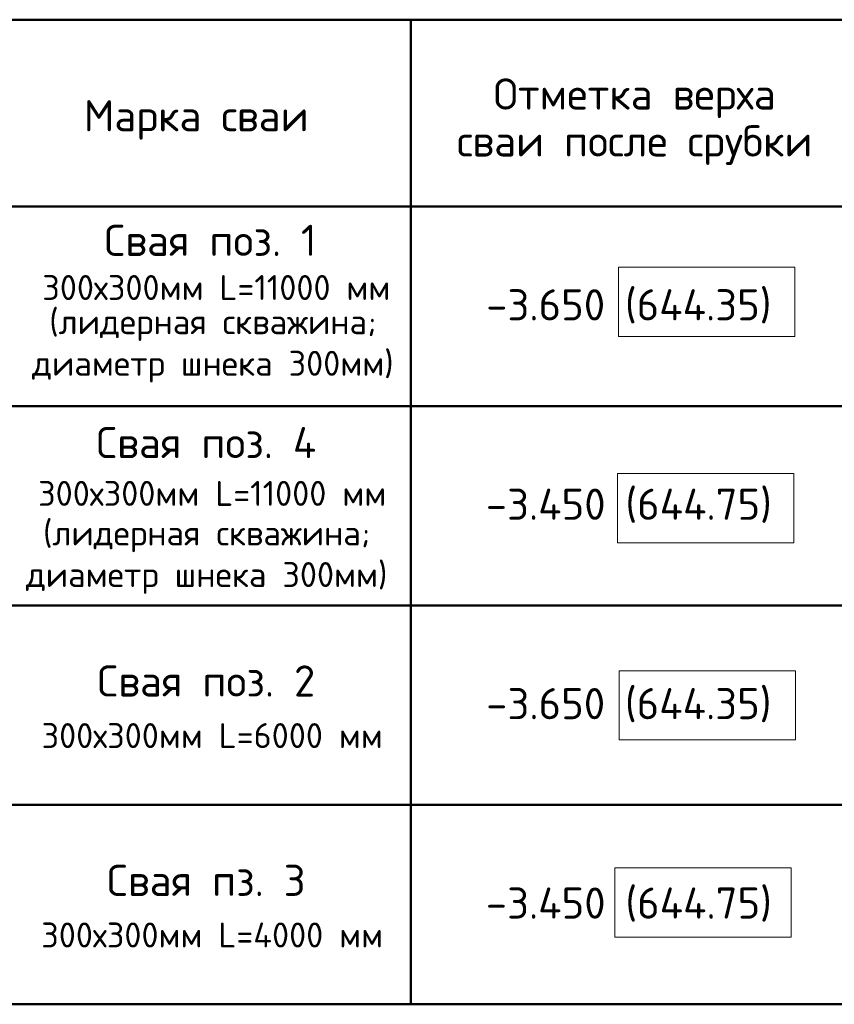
# Model space of a CAD drawing. Header units: millimetres. Extents: x -93479 to 1057970, y -66333 to 172656.
# Tile 220 of 256: x 367874 to 374410, y 5503 to 13403. Entities that reach past the tile are written whole.
import ezdxf

# ---------------------------------------------------------------- set-up
doc = ezdxf.new("R2010")
doc.units = ezdxf.units.MM
doc.layers.add('Standard', color=7, linetype='Continuous', lineweight=25)
doc.layers.add('РАЗМЕРЫ', color=7, linetype='Continuous', lineweight=9)
doc.styles.add('ISOCPEUR', font='GOST_Common.ttf', dxfattribs={"height": 450})
doc.styles.get("Standard").update_dxf_attribs({"font": 'arial.ttf'})

msp = doc.modelspace()

# ---------------------------------------------------------------- linework, layer by layer
at = {"layer": 'Standard', "color": 7, "linetype": 'Continuous', "lineweight": 50, "transparency": 33554687}
for p, q in [((363511.2, 13403.4), (380499.5, 13403.4)), ((371011.2, 13403.4), (371011.2, 5503.4)), ((363511.2, 11903.4), (380499.5, 11903.4)), ((363511.2, 10303.4), (380499.5, 10303.4)), ((363511.2, 8703.4), (380499.5, 8703.4)), ((363511.2, 7103.4), (380499.5, 7103.4)), ((363511.2, 5503.4), (380499.5, 5503.4))]:
    msp.add_line(p, q, dxfattribs=at)
at = {"layer": 'РАЗМЕРЫ', "color": 7, "ltscale": 100}
for points in [[(372679, 10861.1), (374094.4, 10861.1), (374094.4, 11416.8), (372679, 11416.8)], [(372670.6, 9206.9), (374086, 9206.9), (374086, 9762.5), (372670.6, 9762.5)], [(372683.2, 7624.2), (374098.6, 7624.2), (374098.6, 8179.8), (372683.2, 8179.8)], [(372649.6, 6041.5), (374065, 6041.5), (374065, 6597.1), (372649.6, 6597.1)]]:
    msp.add_lwpolyline(points, close=True, dxfattribs=at)

# ---------------------------------------------------------------- texts
at = {"layer": 'Standard', "color": 7, "linetype": 'Continuous', "lineweight": 25, "transparency": 33554687, "insert": (372807.9, 12932.1), "char_height": 250, "width": 3066.875, "attachment_point": 2, "line_spacing_factor": 0.903614}
msp.add_mtext('\\A1;{\\fISOCPEUR|i0|b0;\\H250.000000;\\W1.000000;\\C7;Отметка верха}\\P{\\fISOCPEUR|i0|b0;\\H250.000000;\\W1.000000;\\C7;сваи после срубки}\\P', dxfattribs=at)
at = {"layer": 'Standard', "color": 7, "linetype": 'Continuous', "lineweight": 25, "transparency": 33554687, "attachment_point": 5, "style": 'ISOCPEUR'}
for s, insert, char_height, width in [('\\A1;{\\fISOCPEUR|i0|b0;\\H250.000000;\\W1.000000;\\C7;Марка сваи}\\P', (369289.9, 12599.1), 250, 1946.667), ('\\A1;{\\fISOCPEUR|b0|i0|c204|p34;Свая поз. \\fISOCPEUR|b0|i0|c0|p34;1}', (369404.5, 11632.9), 250, 1843.151), ('\\A1;{\\fISOCPEUR|b0|i0|c0|p34;300\\fISOCPEUR|b0|i0|c204|p34;х\\fISOCPEUR|b0|i0|c0|p34;300\\fISOCPEUR|b0|i0|c204|p34;мм \\fISOCPEUR|b0|i0|c0|p34;L=\\fISOCPEUR|b0|i0|c204|p34;11\\fISOCPEUR|b0|i0|c0|p34;000\\fISOCPEUR|b0|i0|c204|p34; мм}', (369451.9, 11254.5), 200, 2897.222), ('\\A1;{\\fISOCPEUR|b0|i0|c204|p34;(лидерная скважина;\\Pдиаметр шнека 300мм)}', (369423.8, 10786.1), 200, 2897.222), ('{\\fISOCPEUR|b0|i0|c0|p34;-3.650 (644.35)}', (372761.2, 11103.4), 250, 2397.312), ('\\A1;{\\fISOCPEUR|b0|i0|c204|p34;Свая поз. 4}', (369371, 10010.6), 250, 2018.75), ('\\A1;{\\fISOCPEUR|b0|i0|c0|p34;300\\fISOCPEUR|b0|i0|c204|p34;х\\fISOCPEUR|b0|i0|c0|p34;300\\fISOCPEUR|b0|i0|c204|p34;мм \\fISOCPEUR|b0|i0|c0|p34;L=1\\fISOCPEUR|b0|i0|c204|p34;1\\fISOCPEUR|b0|i0|c0|p34;000 \\fISOCPEUR|b0|i0|c204|p34;мм}', (369418.4, 9602.7), 200, 2897.222), ('{\\fISOCPEUR|b0|i0|c0|p34;-3.450 (644.75)}', (372761.2, 9503.4), 250, 2369.681), ('\\A1;{\\fISOCPEUR|b0|i0|c204|p34;(лидерная скважина;\\Pдиаметр шнека 300мм)}', (369373.7, 9091.1), 200, 2897.222), ('\\A1;{\\fISOCPEUR|b0|i0|c204|p34;Свая поз. \\fISOCPEUR|b0|i0|c0|p34;2}', (369371, 8097.6), 250, 1896.575), ('{\\fISOCPEUR|b0|i0|c0|p0;-3.650 (644.35)}', (372761.2, 7903.4), 250, 2397.312), ('\\A1;{\\fISOCPEUR|b0|i0|c0|p34;300\\fISOCPEUR|b0|i0|c204|p34;х\\fISOCPEUR|b0|i0|c0|p34;300\\fISOCPEUR|b0|i0|c204|p34;мм \\fISOCPEUR|b0|i0|c0|p34;L=\\fISOCPEUR|b0|i0|c204|p34;6\\fISOCPEUR|b0|i0|c0|p34;000 \\fISOCPEUR|b0|i0|c204|p34;мм}', (369418.4, 7659.6), 200, 2798.54), ('\\A1;{\\fISOCPEUR|b0|i0|c204|p34;Свая пз. 3}', (369371, 6497.6), 250, 2071.875), ('{\\fISOCPEUR|b0|i0|c0|p34;-3.450 (644.75)}', (372761.2, 6303.4), 250, 2369.681), ('\\A1;{\\fISOCPEUR|b0|i0|c0|p34;300\\fISOCPEUR|b0|i0|c204|p34;х\\fISOCPEUR|b0|i0|c0|p34;300\\fISOCPEUR|b0|i0|c204|p34;мм \\fISOCPEUR|b0|i0|c0|p34;L=\\fISOCPEUR|b0|i0|c204|p34;4\\fISOCPEUR|b0|i0|c0|p34;000 \\fISOCPEUR|b0|i0|c204|p34;мм}', (369418.4, 6059.6), 200, 2798.54)]:
    msp.add_mtext(s, dxfattribs=dict(at, insert=insert, char_height=char_height, width=width))

doc.saveas('drawing.dxf')
